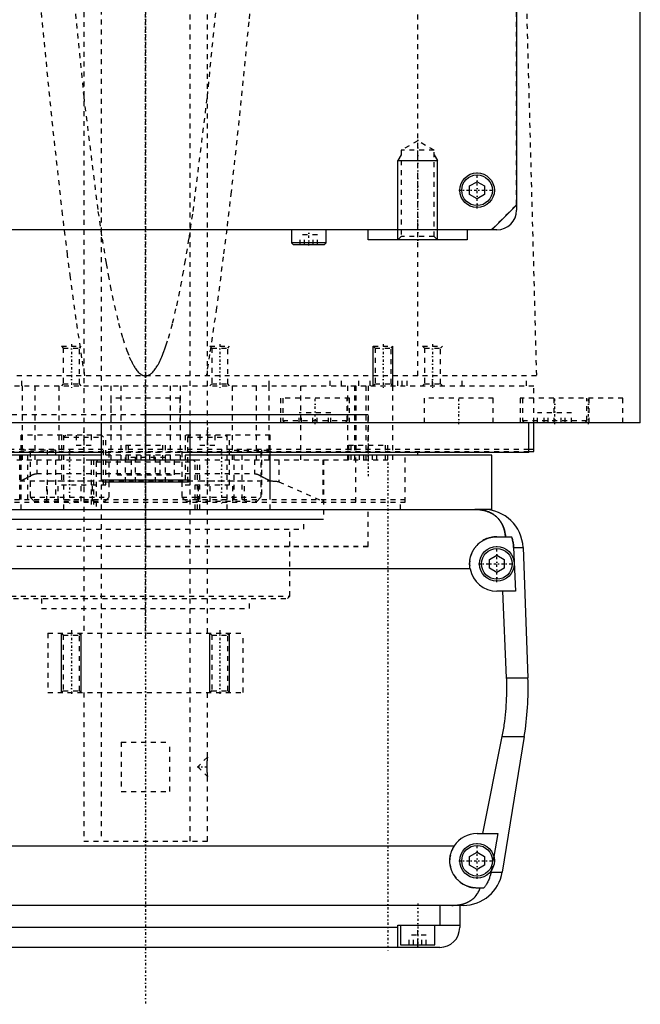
# Model space of a CAD drawing. Extents: x -120 to 120, y -92 to 634.
# Tile 2 of 9: x -25 to 100, y -92 to 106. Entities that reach past the tile are written whole.
import ezdxf

# ---------------------------------------------------------------- set-up
doc = ezdxf.new("R2010")
doc.units = 0
doc.linetypes.add('CENTER', pattern=[1.5, 0.45, -0.5, 0.05, -0.5])
doc.linetypes.add('DASHED', pattern=[2, 1, -1])
for name, color, linetype in [('AM_0', 7, 'CONTINUOUS'), ('AM_10', 7, 'CONTINUOUS'), ('AM_3', 7, 'DASHED'), ('AM_7', 7, 'CENTER')]:
    doc.layers.add(name, color=color, linetype=linetype)

msp = doc.modelspace()

# ---------------------------------------------------------------- linework, layer by layer
at = {"layer": 'AM_0', "color": 7, "linetype": 'CONTINUOUS'}
for p, q in [((75, 380), (75, 68)), ((100, 25), (100, 363)), ((65.5, 72.87), (67, 73.73)), ((67, 73.73), (68.5, 72.87)), ((65.5, 71.13), (65.5, 72.87)), ((68.5, 72.87), (68.5, 71.13)), ((67, 70.27), (65.5, 71.13)), ((68.5, 71.13), (67, 70.27)), ((70, 64), (75, 69)), ((71, 64), (-71, 64)), ((29.5, 64), (29.5, 61.4)), ((36.5, 61.4), (36.5, 64)), ((45, 62), (45, 64)), ((65, 64), (65, 62)), ((65, 62), (45, 62)), ((29.5, 61.4), (29.9, 61)), ((36.5, 61.4), (29.5, 61.4)), ((36.1, 61), (29.9, 61)), ((36.1, 61), (36.5, 61.4)), ((100, 25), (-100, 25)), ((-9, 25), (-9, 13.4)), ((9, 13.4), (9, 25)), ((40.35, 25), (40.35, 25)), ((77.5, 19), (77.5, 25)), ((78.5, 19.2), (78.5, 25)), ((88.79, 25), (88.79, 25.01)), ((-9.01, 19), (-77.5, 19)), ((-9.01, 18.5), (-70, 18.5)), ((77.5, 19), (9.01, 19)), ((70, 18.5), (9.01, 18.5)), ((55, 18.5), (55, 19)), ((70, 7.5), (70, 18.5)), ((77.56, 19.7), (78.5, 19.7)), ((77.56, 19.2), (78.5, 19.2)), ((-9, 13.4), (-8.6, 13)), ((9, 13.4), (-9, 13.4)), ((8.6, 13), (-8.6, 13)), ((8.6, 13), (9, 13.4)), ((-68.3, 7.5), (68.3, 7.5)), ((70, 7.5), (66.56, 7.5)), ((71, 2), (73.97, 2)), ((69.5, -2.63), (71, -1.77)), ((71, -1.77), (72.5, -2.63)), ((74.4, -0.2), (76.29, -0.2)), ((74.4, -0.2), (74.75, -9)), ((76.29, -0.2), (77.28, -26.54)), ((69.5, -4.37), (69.5, -2.63)), ((72.5, -2.63), (72.5, -4.37)), ((65.59, -4.5), (-65.59, -4.5)), ((71, -5.23), (69.5, -4.37)), ((72.5, -4.37), (71, -5.23)), ((74.75, -9), (71, -9)), ((72.97, -26.54), (72.2, -9)), ((72.97, -26.54), (77.28, -26.54)), ((68.19, -58), (72.1, -38.4)), ((72.1, -38.4), (76.54, -38.4)), ((76.54, -38.4), (72.1, -65.78)), ((67, -58), (71.21, -58)), ((71.21, -58), (70.39, -62.62)), ((-62.39, -60.5), (62.39, -60.5)), ((65.5, -62.63), (67, -61.77)), ((65.5, -64.37), (65.5, -62.63)), ((67, -61.77), (68.5, -62.63)), ((68.5, -62.63), (68.5, -64.37)), ((67, -65.23), (65.5, -64.37)), ((68.5, -64.37), (67, -65.23)), ((69.87, -65.5), (69.82, -65.78)), ((69.82, -65.78), (72.1, -65.78)), ((68.39, -69), (67, -69)), ((64.2, -72.5), (-64.2, -72.5)), ((59.5, -72.5), (59.5, -76.5)), ((63.5, -72.5), (63.5, -77)), ((51, -77), (-51, -77)), ((51, -81), (51, -76.5)), ((51, -76.5), (63.5, -76.5)), ((51.5, -76.5), (51.5, -80.5)), ((58.5, -80.5), (58.5, -76.5)), ((59.5, -81), (-59.5, -81)), ((51.5, -80.5), (58.5, -80.5)), ((55, -81), (55, -80.5))]:
    msp.add_line(p, q, dxfattribs=at)
for points in [[(72.74, 2, 0), (72.74, 2.05, 0), (72.73, 2.14, 0), (72.72, 2.23, 0), (72.72, 2.27, 0), (72.71, 2.32, 0), (72.7, 2.41, 0), (72.69, 2.5, 0), (72.68, 2.59, 0), (72.66, 2.68, 0), (72.65, 2.76, 0), (72.64, 2.81, 0), (72.63, 2.85, 0), (72.61, 2.94, 0), (72.6, 3.03, 0), (72.58, 3.11, 0), (72.56, 3.2, 0), (72.54, 3.28, 0), (72.52, 3.33, 0), (72.51, 3.37, 0), (72.49, 3.45, 0), (72.46, 3.53, 0), (72.45, 3.58, 0), (72.44, 3.62, 0), (72.41, 3.7, 0), (72.39, 3.78, 0), (72.37, 3.82, 0), (72.36, 3.86, 0), (72.33, 3.94, 0), (72.3, 4.01, 0), (72.27, 4.09, 0), (72.23, 4.17, 0), (72.2, 4.24, 0), (72.18, 4.28, 0), (72.17, 4.32, 0), (72.13, 4.39, 0), (72.1, 4.46, 0), (72.06, 4.54, 0), (72.02, 4.61, 0), (71.98, 4.68, 0), (71.96, 4.71, 0), (71.94, 4.75, 0), (71.9, 4.82, 0), (71.86, 4.89, 0), (71.82, 4.95, 0), (71.78, 5.02, 0), (71.73, 5.08, 0), (71.71, 5.12, 0), (71.69, 5.15, 0), (71.64, 5.21, 0), (71.6, 5.28, 0), (71.55, 5.34, 0), (71.5, 5.4, 0), (71.45, 5.46, 0), (71.43, 5.49, 0), (71.4, 5.52, 0), (71.35, 5.58, 0), (71.3, 5.64, 0), (71.25, 5.7, 0), (71.19, 5.75, 0), (71.14, 5.81, 0), (71.11, 5.84, 0), (71.08, 5.87, 0), (71.03, 5.92, 0), (70.97, 5.98, 0), (70.94, 6, 0), (70.91, 6.03, 0), (70.85, 6.08, 0), (70.79, 6.13, 0), (70.76, 6.16, 0), (70.73, 6.18, 0), (70.67, 6.23, 0), (70.6, 6.28, 0), (70.54, 6.33, 0), (70.47, 6.38, 0), (70.41, 6.43, 0), (70.37, 6.45, 0), (70.34, 6.47, 0), (70.27, 6.52, 0), (70.2, 6.56, 0), (70.13, 6.61, 0), (70.06, 6.65, 0), (69.99, 6.69, 0), (69.95, 6.71, 0), (69.91, 6.73, 0), (69.84, 6.77, 0), (69.76, 6.81, 0), (69.69, 6.85, 0), (69.61, 6.88, 0), (69.53, 6.92, 0), (69.5, 6.94, 0), (69.46, 6.95, 0), (69.38, 6.99, 0), (69.3, 7.02, 0), (69.22, 7.05, 0), (69.13, 7.08, 0), (69.05, 7.11, 0), (69.01, 7.13, 0), (68.97, 7.14, 0), (68.89, 7.17, 0), (68.8, 7.19, 0), (68.72, 7.22, 0), (68.63, 7.24, 0), (68.54, 7.27, 0), (68.5, 7.28, 0), (68.46, 7.29, 0), (68.37, 7.31, 0), (68.28, 7.33, 0), (68.23, 7.34, 0), (68.19, 7.35, 0), (68.1, 7.36, 0), (68.01, 7.38, 0), (67.96, 7.39, 0), (67.91, 7.4, 0), (67.82, 7.41, 0), (67.73, 7.42, 0), (67.64, 7.44, 0), (67.55, 7.45, 0), (67.45, 7.46, 0), (67.41, 7.46, 0), (67.36, 7.47, 0), (67.27, 7.47, 0), (67.17, 7.48, 0), (67.08, 7.49, 0), (66.99, 7.49, 0), (66.89, 7.49, 0), (66.85, 7.5, 0), (66.8, 7.5, 0), (66.7, 7.5, 0), (66.61, 7.5, 0), (66.56, 7.5, 0)], [(65.59, -4.5, 0), (65.58, -4.46, 0), (65.57, -4.37, 0), (65.55, -4.28, 0), (65.55, -4.23, 0), (65.54, -4.19, 0), (65.53, -4.1, 0), (65.52, -4.01, 0), (65.52, -3.92, 0), (65.51, -3.83, 0), (65.51, -3.74, 0), (65.5, -3.7, 0), (65.5, -3.65, 0), (65.5, -3.57, 0), (65.5, -3.48, 0), (65.5, -3.39, 0), (65.5, -3.31, 0), (65.51, -3.22, 0), (65.51, -3.18, 0), (65.51, -3.13, 0), (65.52, -3.04, 0), (65.53, -2.96, 0), (65.53, -2.91, 0), (65.54, -2.87, 0), (65.55, -2.78, 0), (65.56, -2.69, 0), (65.57, -2.65, 0), (65.57, -2.6, 0), (65.59, -2.52, 0), (65.61, -2.43, 0), (65.62, -2.34, 0), (65.64, -2.25, 0), (65.66, -2.17, 0), (65.68, -2.12, 0), (65.69, -2.08, 0), (65.71, -1.99, 0), (65.74, -1.91, 0), (65.76, -1.82, 0), (65.79, -1.74, 0), (65.82, -1.65, 0), (65.84, -1.61, 0), (65.85, -1.57, 0), (65.88, -1.48, 0), (65.92, -1.4, 0), (65.95, -1.32, 0), (65.99, -1.23, 0), (66.03, -1.15, 0), (66.05, -1.11, 0), (66.06, -1.07, 0), (66.11, -0.99, 0), (66.15, -0.91, 0), (66.19, -0.83, 0), (66.23, -0.76, 0), (66.28, -0.68, 0), (66.3, -0.64, 0), (66.32, -0.6, 0), (66.37, -0.53, 0), (66.42, -0.45, 0), (66.47, -0.38, 0), (66.52, -0.31, 0), (66.57, -0.24, 0), (66.6, -0.2, 0), (66.62, -0.17, 0), (66.68, -0.1, 0), (66.73, -0.03, 0), (66.76, 0, 0), (66.79, 0.04, 0), (66.84, 0.1, 0), (66.9, 0.17, 0), (66.93, 0.2, 0), (66.96, 0.23, 0), (67.02, 0.29, 0), (67.08, 0.35, 0), (67.14, 0.41, 0), (67.2, 0.47, 0), (67.26, 0.53, 0), (67.29, 0.56, 0), (67.32, 0.59, 0), (67.39, 0.65, 0), (67.45, 0.7, 0), (67.52, 0.76, 0), (67.59, 0.81, 0), (67.66, 0.87, 0), (67.69, 0.89, 0), (67.73, 0.92, 0), (67.8, 0.97, 0), (67.87, 1.02, 0), (67.95, 1.07, 0), (68.02, 1.12, 0), (68.1, 1.17, 0), (68.14, 1.2, 0), (68.17, 1.22, 0), (68.25, 1.26, 0), (68.33, 1.31, 0), (68.41, 1.35, 0), (68.49, 1.39, 0), (68.57, 1.44, 0), (68.61, 1.46, 0), (68.66, 1.48, 0), (68.74, 1.51, 0), (68.82, 1.55, 0), (68.91, 1.59, 0), (68.99, 1.62, 0), (69.08, 1.65, 0), (69.12, 1.67, 0), (69.17, 1.69, 0), (69.25, 1.72, 0), (69.34, 1.74, 0), (69.38, 1.76, 0), (69.43, 1.77, 0), (69.52, 1.8, 0), (69.61, 1.82, 0), (69.65, 1.83, 0), (69.7, 1.84, 0), (69.79, 1.86, 0), (69.88, 1.88, 0), (69.97, 1.9, 0), (70.06, 1.92, 0), (70.15, 1.93, 0), (70.19, 1.94, 0), (70.24, 1.95, 0), (70.33, 1.96, 0), (70.42, 1.97, 0), (70.51, 1.98, 0), (70.6, 1.99, 0), (70.69, 1.99, 0), (70.73, 1.99, 0), (70.78, 2, 0), (70.87, 2, 0), (70.96, 2, 0), (71, 2, 0)], [(73.97, 2, 0), (73.99, 1.94, 0), (74.03, 1.83, 0), (74.07, 1.71, 0), (74.09, 1.65, 0), (74.1, 1.59, 0), (74.14, 1.47, 0), (74.17, 1.34, 0), (74.2, 1.22, 0), (74.23, 1.1, 0), (74.26, 0.97, 0), (74.27, 0.91, 0), (74.28, 0.85, 0), (74.3, 0.72, 0), (74.32, 0.6, 0), (74.34, 0.47, 0), (74.35, 0.35, 0), (74.37, 0.23, 0), (74.37, 0.16, 0), (74.38, 0.1, 0), (74.39, -0.02, 0), (74.39, -0.14, 0), (74.4, -0.2, 0)], [(72.1, -38.4, 0), (72.17, -38.06, 0), (72.29, -37.39, 0), (72.4, -36.71, 0), (72.45, -36.38, 0), (72.5, -36.04, 0), (72.59, -35.36, 0), (72.68, -34.69, 0), (72.75, -34.02, 0), (72.82, -33.35, 0), (72.87, -32.69, 0), (72.9, -32.36, 0), (72.92, -32.03, 0), (72.96, -31.37, 0), (72.98, -30.72, 0), (73, -30.07, 0), (73.02, -29.43, 0), (73.02, -28.79, 0), (73.02, -28.47, 0), (73.02, -28.16, 0), (73.01, -27.51, 0), (72.99, -26.87, 0), (72.97, -26.54, 0)], [(67, -69, 0), (66.94, -69, 0), (66.83, -69, 0), (66.72, -68.99, 0), (66.67, -68.99, 0), (66.61, -68.99, 0), (66.5, -68.98, 0), (66.39, -68.97, 0), (66.27, -68.95, 0), (66.16, -68.94, 0), (66.05, -68.92, 0), (66, -68.91, 0), (65.94, -68.9, 0), (65.83, -68.87, 0), (65.72, -68.85, 0), (65.61, -68.82, 0), (65.5, -68.79, 0), (65.39, -68.76, 0), (65.34, -68.74, 0), (65.28, -68.72, 0), (65.17, -68.69, 0), (65.07, -68.65, 0), (65.02, -68.63, 0), (64.96, -68.61, 0), (64.86, -68.57, 0), (64.76, -68.52, 0), (64.7, -68.5, 0), (64.65, -68.47, 0), (64.55, -68.43, 0), (64.45, -68.37, 0), (64.36, -68.32, 0), (64.26, -68.27, 0), (64.16, -68.21, 0), (64.12, -68.18, 0), (64.07, -68.15, 0), (63.98, -68.1, 0), (63.89, -68.04, 0), (63.8, -67.97, 0), (63.71, -67.91, 0), (63.63, -67.85, 0), (63.59, -67.81, 0), (63.55, -67.78, 0), (63.46, -67.71, 0), (63.38, -67.64, 0), (63.31, -67.58, 0), (63.23, -67.51, 0), (63.16, -67.44, 0), (63.12, -67.4, 0), (63.09, -67.36, 0), (63.01, -67.29, 0), (62.94, -67.21, 0), (62.87, -67.14, 0), (62.81, -67.06, 0), (62.74, -66.98, 0), (62.71, -66.94, 0), (62.67, -66.9, 0), (62.61, -66.81, 0), (62.55, -66.73, 0), (62.49, -66.64, 0), (62.43, -66.55, 0), (62.37, -66.46, 0), (62.34, -66.42, 0), (62.31, -66.37, 0), (62.26, -66.28, 0), (62.2, -66.19, 0), (62.18, -66.14, 0), (62.15, -66.1, 0), (62.1, -66, 0), (62.05, -65.9, 0), (62.03, -65.86, 0), (62.01, -65.81, 0), (61.96, -65.71, 0), (61.92, -65.61, 0), (61.88, -65.51, 0), (61.84, -65.41, 0), (61.81, -65.31, 0), (61.79, -65.26, 0), (61.77, -65.21, 0), (61.74, -65.1, 0), (61.71, -65, 0), (61.68, -64.9, 0), (61.65, -64.79, 0), (61.63, -64.69, 0), (61.62, -64.63, 0), (61.61, -64.58, 0), (61.59, -64.47, 0), (61.57, -64.37, 0), (61.55, -64.26, 0), (61.54, -64.16, 0), (61.53, -64.05, 0), (61.52, -64, 0), (61.52, -63.95, 0), (61.51, -63.84, 0), (61.5, -63.73, 0), (61.5, -63.63, 0), (61.5, -63.52, 0), (61.5, -63.42, 0), (61.5, -63.37, 0), (61.5, -63.31, 0), (61.51, -63.21, 0), (61.51, -63.1, 0), (61.52, -62.99, 0), (61.53, -62.88, 0), (61.55, -62.77, 0), (61.56, -62.72, 0), (61.56, -62.66, 0), (61.58, -62.56, 0), (61.6, -62.45, 0), (61.61, -62.39, 0), (61.62, -62.34, 0), (61.65, -62.23, 0), (61.68, -62.12, 0), (61.69, -62.06, 0), (61.71, -62.01, 0), (61.74, -61.9, 0), (61.77, -61.79, 0), (61.81, -61.68, 0), (61.85, -61.57, 0), (61.89, -61.47, 0), (61.91, -61.41, 0), (61.93, -61.36, 0), (61.98, -61.26, 0), (62.03, -61.15, 0), (62.08, -61.05, 0), (62.13, -60.95, 0), (62.18, -60.84, 0), (62.21, -60.79, 0), (62.24, -60.74, 0), (62.3, -60.65, 0), (62.36, -60.55, 0), (62.39, -60.5, 0)], [(69.82, -65.78, 0), (69.8, -65.88, 0), (69.76, -66.08, 0), (69.71, -66.27, 0), (69.69, -66.37, 0), (69.66, -66.46, 0), (69.61, -66.65, 0), (69.55, -66.83, 0), (69.49, -67.01, 0), (69.42, -67.19, 0), (69.34, -67.38, 0), (69.3, -67.47, 0), (69.26, -67.57, 0), (69.17, -67.75, 0), (69.07, -67.93, 0), (68.98, -68.11, 0), (68.88, -68.28, 0), (68.77, -68.45, 0), (68.72, -68.53, 0), (68.67, -68.61, 0), (68.56, -68.77, 0), (68.45, -68.92, 0), (68.39, -69, 0)], [(61.92, -72.5, 0), (62.15, -72.5, 0), (62.41, -72.49, 0), (62.48, -72.49, 0), (62.55, -72.48, 0), (62.59, -72.48, 0), (62.63, -72.48, 0), (62.7, -72.47, 0), (62.77, -72.46, 0), (62.85, -72.46, 0), (62.92, -72.45, 0), (62.99, -72.44, 0), (63.03, -72.44, 0), (63.07, -72.43, 0), (63.14, -72.43, 0), (63.21, -72.42, 0), (63.25, -72.41, 0), (63.28, -72.41, 0), (63.36, -72.39, 0), (63.43, -72.38, 0), (63.46, -72.38, 0), (63.5, -72.37, 0), (63.57, -72.36, 0), (63.64, -72.34, 0), (63.71, -72.33, 0), (63.78, -72.31, 0), (63.86, -72.3, 0), (63.89, -72.29, 0), (63.93, -72.28, 0), (63.99, -72.26, 0), (64.06, -72.25, 0), (64.13, -72.23, 0), (64.2, -72.21, 0), (64.27, -72.19, 0), (64.3, -72.18, 0), (64.33, -72.17, 0), (64.4, -72.15, 0), (64.47, -72.13, 0), (64.53, -72.1, 0), (64.6, -72.08, 0), (64.66, -72.06, 0), (64.69, -72.04, 0), (64.72, -72.03, 0), (64.79, -72.01, 0), (64.85, -71.98, 0), (64.91, -71.95, 0), (64.97, -71.93, 0), (65.03, -71.9, 0), (65.06, -71.89, 0), (65.09, -71.87, 0), (65.15, -71.84, 0), (65.21, -71.81, 0), (65.27, -71.78, 0), (65.33, -71.75, 0), (65.39, -71.72, 0), (65.42, -71.7, 0), (65.45, -71.69, 0), (65.5, -71.65, 0), (65.56, -71.62, 0), (65.59, -71.6, 0), (65.61, -71.59, 0), (65.67, -71.55, 0), (65.72, -71.52, 0), (65.75, -71.5, 0), (65.78, -71.48, 0), (65.83, -71.44, 0), (65.88, -71.41, 0), (65.93, -71.37, 0), (65.98, -71.33, 0), (66.03, -71.29, 0), (66.06, -71.27, 0), (66.08, -71.25, 0), (66.13, -71.21, 0), (66.18, -71.17, 0), (66.34, -71.03, 0), (66.6, -70.77, 0), (66.84, -70.49, 0), (67.05, -70.19, 0), (67.15, -70.03, 0), (67.25, -69.87, 0), (67.42, -69.54, 0), (67.57, -69.18, 0), (67.64, -69, 0)]]:
    msp.add_polyline3d(points, dxfattribs=at)
for centre, radius in [((67, 72), 3.5), ((67, 72), 3.1), ((71, -3.5), 3.5), ((71, -3.5), 3.1), ((67, -63.5), 3.5), ((67, -63.5), 3.1)]:
    msp.add_circle(centre, radius, dxfattribs=at)
for centre, radius, start, end in [((71, 68), 4, 270, 0), ((68.3, -0.5), 8, 2.139, 90), ((71, -3.5), 5.5, 190.4757, 270), ((17.32, -28.78), 60, 350.775, 2.139), ((67, -63.5), 5.5, 90, 146.9443), ((64.2, -64.5), 8, 270, 350.775), ((59.5, -77), 4, 270, 0)]:
    msp.add_arc(centre, radius, start, end, dxfattribs=at)
at = {"layer": 'AM_10', "color": 7, "linetype": 'CONTINUOUS'}
for p, q in [((51.68, 79.17), (51, 78)), ((51, 62), (51, 78)), ((51, 78), (59, 78)), ((58.32, 79.17), (59, 78)), ((59, 62), (59, 78)), ((46, 32.5), (46, 40.5)), ((50, 32.5), (50, 40.5)), ((-17, -29.5), (-17, -17.5)), ((-13, -29.5), (-13, -17.5)), ((13, -29.5), (13, -17.5)), ((17, -29.5), (17, -17.5))]:
    msp.add_line(p, q, dxfattribs=at)
at = {"layer": 'AM_3', "color": 6, "linetype": 'DASHED'}
for p, q in [((-9, 600.5), (-9, -59.5)), ((9, -59.5), (9, 600.5)), ((-12.5, 388), (-12.5, -17.5)), ((12.5, -17.5), (12.5, 388)), ((74.95, 69.05), (74.95, 374.95)), ((55.06, 34.5), (55.06, 116.6)), ((76.83, 115.63), (79, 34.5)), ((55, 82), (51.68, 80.08)), ((58.32, 80.08), (55, 82)), ((51.68, 80.08), (51.68, 62.68)), ((58.32, 80.08), (51.68, 80.08)), ((58.32, 62.68), (58.32, 80.08)), ((69.95, 64.05), (74.95, 69.05)), ((-69.95, 64.05), (69.95, 64.05)), ((31.27, 61), (31.27, 63)), ((34.73, 63), (31.27, 63)), ((32.13, 61), (32.13, 63)), ((33.87, 61), (33.87, 63)), ((34.73, 61), (34.73, 63)), ((51.68, 62.68), (51, 62)), ((58.32, 62.68), (51.68, 62.68)), ((59, 62), (58.32, 62.68)), ((-15.75, 58.84), (-15.75, 58.88)), ((-17, 40.5), (-16.62, 40.12)), ((-17, 40.5), (-13, 40.5)), ((-16.62, 40.12), (-16.62, 32.88)), ((-16.62, 40.12), (-13.38, 40.12)), ((-13.38, 40.12), (-13, 40.5)), ((-13.38, 32.88), (-13.38, 40.12)), ((13, 40.5), (13.38, 40.12)), ((13, 40.5), (17, 40.5)), ((13.38, 40.12), (13.38, 32.88)), ((13.38, 40.12), (16.62, 40.12)), ((16.62, 40.12), (17, 40.5)), ((16.62, 32.88), (16.62, 40.12)), ((46, 40.5), (46.38, 40.12)), ((46, 40.5), (50, 40.5)), ((46.38, 40.12), (46.38, 32.88)), ((46.38, 40.12), (49.62, 40.12)), ((49.62, 40.12), (50, 40.5)), ((49.62, 32.88), (49.62, 40.12)), ((56, 40.5), (56.38, 40.12)), ((56, 40.5), (60, 40.5)), ((56.38, 40.12), (56.38, 32.88)), ((56.38, 40.12), (59.62, 40.12)), ((59.62, 40.12), (60, 40.5)), ((59.62, 32.88), (59.62, 40.12)), ((79, 34.5), (-79, 34.5)), ((-25, 32.5), (-25, 34.5)), ((25, 32.5), (25, 34.5)), ((37.31, 32.5), (37.31, 34.5)), ((39.62, 32.5), (39.62, 34.5)), ((43.08, 32.5), (43.08, 34.5)), ((45.38, 32.5), (45.38, 34.5)), ((50, 17.5), (50, 34.5)), ((51, 32.5), (51, 34.5)), ((51.9, 32.5), (51.9, 34.5)), ((52.9, 32.5), (52.9, 34.5)), ((58, 32.5), (58, 34.5)), ((64, 32.5), (64, 34.5)), ((77, 32.5), (77, 34.5)), ((-78.5, 32.5), (78.5, 32.5)), ((-24.92, 32.5), (-24.92, 17.5)), ((-22.36, 32.5), (-22.36, 17.5)), ((-17.5, 32.5), (-17.5, 17.5)), ((-16.62, 32.88), (-17, 32.5)), ((-16.62, 32.88), (-13.38, 32.88)), ((-13, 32.5), (-13.38, 32.88)), ((-7, 32.5), (-7, 17.5)), ((-5, 32.5), (-5, 17.5)), ((5, 32.5), (5, 17.5)), ((7, 32.5), (7, 17.5)), ((13.38, 32.88), (13, 32.5)), ((13.38, 32.88), (16.62, 32.88)), ((17, 32.5), (16.62, 32.88)), ((17.5, 32.5), (17.5, 17.5)), ((22.36, 32.5), (22.36, 17.5)), ((24.92, 32.5), (24.92, 17.5)), ((31.31, 32.5), (31.31, 17.5)), ((40.83, 32.5), (40.83, 17.5)), ((42.23, 32.5), (42.23, 17.5)), ((42.5, 32.5), (42.5, 19.2)), ((44.5, 32.5), (44.5, 17.5)), ((45, 32.5), (45, 17.5)), ((46.38, 32.88), (46, 32.5)), ((46.38, 32.88), (49.62, 32.88)), ((50, 32.5), (49.62, 32.88)), ((56.38, 32.88), (56, 32.5)), ((56.38, 32.88), (59.62, 32.88)), ((60, 32.5), (59.62, 32.88)), ((78.5, 25), (78.5, 32.5)), ((-7, 30), (-7, 25)), ((7, 30), (-7, 30)), ((7, 25), (7, 30)), ((27.25, 30), (27.25, 25)), ((41.25, 30), (27.25, 30)), ((27.75, 30), (27.75, 25.4)), ((40.75, 25.4), (40.75, 30)), ((41.25, 25), (41.25, 30)), ((56.29, 30), (56.29, 25)), ((70.29, 30), (56.29, 30)), ((70.29, 25), (70.29, 30)), ((75.69, 30), (75.69, 25)), ((96.5, 30), (75.69, 30)), ((76.19, 30), (76.19, 25.4)), ((82.5, 30), (82.5, 25)), ((89.19, 25.4), (89.19, 30)), ((89.69, 25), (89.69, 30)), ((96.5, 25), (96.5, 30)), ((-45, 26.7), (45, 26.7)), ((0, 26.7), (45, 26.7)), ((31.05, 25), (31.05, 27)), ((37.45, 27), (31.05, 27)), ((31.5, 25), (31.5, 27)), ((33.8, 25), (33.8, 27)), ((34.7, 25), (34.7, 27)), ((37, 25), (37, 27)), ((37.45, 25), (37.45, 27)), ((45, 19.2), (45, 26.7)), ((79.25, 25), (79.25, 27)), ((86.12, 27), (79.25, 27)), ((80.58, 25), (80.58, 27)), ((81.36, 25), (81.36, 27)), ((84.01, 25), (84.01, 27)), ((84.8, 25), (84.8, 27)), ((86.12, 25), (86.12, 27)), ((27.75, 25.4), (28.15, 25)), ((40.75, 25.4), (27.75, 25.4)), ((40.35, 25), (40.75, 25.4)), ((76.19, 25.4), (76.59, 25)), ((89.19, 25.4), (76.19, 25.4)), ((88.79, 25.01), (89.19, 25.4)), ((-25.16, 7.5), (-25.16, 22.5)), ((25.16, 22.5), (-25.16, 22.5)), ((-17, 22.5), (-17, 12.5)), ((-16.1, 22.5), (-16.5, 22.1)), ((-16.5, 7.5), (-16.5, 22.5)), ((-16.5, 22.1), (-8.5, 22.1)), ((-14, 22.5), (-14, 20.5)), ((-12.5, 22.5), (-12.5, 20.5)), ((-11, 22.5), (-11, 20.5)), ((-8.5, 22.1), (-8.9, 22.5)), ((-8.5, 12.5), (-8.5, 22.1)), ((-8, 12.5), (-8, 22.5)), ((8, 22.5), (8, 12.5)), ((8.9, 22.5), (8.5, 22.1)), ((8.5, 22.1), (8.5, 12.5)), ((8.5, 22.1), (16.5, 22.1)), ((11, 22.5), (11, 20.5)), ((12.5, 22.5), (12.5, 20.5)), ((14, 22.5), (14, 20.5)), ((16.5, 22.1), (16.1, 22.5)), ((16.5, 7.5), (16.5, 22.5)), ((17, 12.5), (17, 22.5)), ((25.16, 7.5), (25.16, 22.5)), ((-14, 20.5), (-11, 20.5)), ((-4, 20.5), (-4, 17.5)), ((-4, 20.5), (4, 20.5)), ((-3.5, 20.5), (-3.5, 17.5)), ((3.5, 17.5), (3.5, 20.5)), ((4, 17.5), (4, 20.5)), ((11, 20.5), (14, 20.5)), ((41, 20.5), (41, 17.5)), ((41, 20.5), (49, 20.5)), ((41.5, 20.5), (41.5, 17.5)), ((48.5, 17.5), (48.5, 20.5)), ((49, 17.5), (49, 20.5)), ((-77.56, 19.7), (77.56, 19.7)), ((-77.56, 19.2), (77.56, 19.2)), ((-18.23, 19.5), (-25.44, 19.5)), ((-25.44, 9.5), (-25.44, 19.5)), ((-23.77, 9.5), (-23.77, 19.5)), ((-23.25, 19.2), (-23.35, 19.1)), ((-23.35, 19.1), (-23.35, 10)), ((-23.35, 19.1), (-7.35, 19.1)), ((-19.89, 19.5), (-19.89, 9.5)), ((-18.23, 19.5), (-18.23, 9.5)), ((9.01, 19), (-9.01, 19)), ((9.01, 18.5), (-9.01, 18.5)), ((-7.35, 19.1), (-7.45, 19.2)), ((-7.35, 10), (-7.35, 19.1)), ((-4.04, 13), (-4.04, 18)), ((4.04, 18), (-4.04, 18)), ((-2.02, 13), (-2.02, 18)), ((-1.73, 17.5), (-1.73, 18.5)), ((-0.87, 17.5), (-0.87, 18.5)), ((0.87, 17.5), (0.87, 18.5)), ((1.73, 17.5), (1.73, 18.5)), ((2.02, 13), (2.02, 18)), ((4.04, 13), (4.04, 18)), ((7.45, 19.2), (7.35, 19.1)), ((7.35, 19.1), (7.35, 10)), ((7.35, 19.1), (23.35, 19.1)), ((17.89, 19.5), (25.09, 19.5)), ((17.89, 9.5), (17.89, 19.5)), ((19.55, 9.5), (19.55, 19.5)), ((23.35, 19.1), (23.25, 19.2)), ((23.35, 10), (23.35, 19.1)), ((23.43, 19.5), (23.43, 9.5)), ((25.09, 19.5), (25.09, 9.5)), ((42.5, 9), (42.5, 19.2)), ((43.27, 17.5), (43.27, 18.5)), ((44.13, 17.5), (44.13, 18.5)), ((45.87, 17.5), (45.87, 18.5)), ((46.73, 17.5), (46.73, 18.5)), ((52.5, 9), (52.5, 19.2)), ((-50, 17.5), (50, 17.5)), ((-22, 17.5), (-22, 14.74)), ((-11, 17.5), (-11, 7.5)), ((-11, 17.5), (11, 17.5)), ((-10.5, 17.5), (-10.5, 7.5)), ((-9.6, 17.5), (-10, 17.1)), ((-10, 17.1), (-10, 7.5)), ((-10, 17.1), (10, 17.1)), ((-5.77, 17.5), (-5.77, 14.5)), ((-2.89, 17.5), (-2.89, 14.5)), ((2.89, 17.5), (2.89, 14.5)), ((5.77, 17.5), (5.77, 14.5)), ((10, 17.1), (9.6, 17.5)), ((10, 7.5), (10, 17.1)), ((10.5, 7.5), (10.5, 17.5)), ((11, 7.5), (11, 17.5)), ((22, 17.5), (22, 14.74)), ((26.96, 17.5), (26.96, 13.1)), ((35.82, 17.5), (35.82, 9.14)), ((36, 17.5), (36, 5.5)), ((-23.77, 14.01), (-23.35, 14.24)), ((-22, 14.74), (22, 14.74)), ((-5.77, 14.5), (5.77, 14.5)), ((23.35, 14.24), (23.43, 14.2)), ((-25.44, 13.27), (-25.41, 13.27)), ((-25.41, 13.27), (25.41, 13.27)), ((-19.97, 9.2), (-19.97, 13.2)), ((-10.73, 13.2), (-19.97, 13.2)), ((-17.66, 9.2), (-17.66, 13.2)), ((-17, 12.5), (-8, 12.5)), ((-13.04, 9.2), (-13.04, 13.2)), ((-10.73, 9.2), (-10.73, 13.2)), ((8, 12.5), (17, 12.5)), ((10.73, 9.2), (10.73, 13.2)), ((19.97, 13.2), (10.73, 13.2)), ((13.04, 9.2), (13.04, 13.2)), ((17.66, 9.2), (17.66, 13.2)), ((19.97, 9.2), (19.97, 13.2)), ((25.1, 13.38), (25.16, 13.36)), ((26.96, 13.1), (35.82, 9.14)), ((-23.35, 10), (-22.55, 9.2)), ((-23.35, 10), (-7.35, 10)), ((-8.15, 9.2), (-7.35, 10)), ((7.35, 10), (8.15, 9.2)), ((7.35, 10), (23.35, 10)), ((22.55, 9.2), (23.35, 10)), ((-52.5, 9.5), (52.5, 9.5)), ((-52.5, 9), (52.5, 9)), ((-22.55, 9.2), (-8.15, 9.2)), ((8.15, 9.2), (22.55, 9.2)), ((51.5, 7.5), (51.5, 9)), ((45, 0), (45, 7.5)), ((45, 0), (45, 7.5)), ((-36, 5.52), (36, 5.52)), ((36, 5.5), (-36, 5.5)), ((32, 3.5), (32, 5.5)), ((-32, 3.5), (32, 3.5)), ((29.17, -10), (29.17, 3.5)), ((45, 0), (-45, 0)), ((0, 0), (45, 0)), ((-29.18, -10), (29.17, -10)), ((-28.68, -10.5), (28.67, -10.5)), ((-21, -10.5), (-21, -12.5)), ((21, -12.5), (21, -10.5)), ((28.67, -10.5), (29.17, -10)), ((-21, -12.5), (21, -12.5)), ((-19.75, -17.5), (-19.75, -29.5)), ((-19.75, -17.5), (19.75, -17.5)), ((-17, -17.5), (-16.62, -17.88)), ((-16.62, -17.88), (-16.62, -29.12)), ((-16.62, -17.88), (-13.38, -17.88)), ((-13.38, -17.88), (-13, -17.5)), ((-13.38, -29.12), (-13.38, -17.88)), ((13, -17.5), (13.38, -17.88)), ((13.38, -17.88), (13.38, -29.12)), ((13.38, -17.88), (16.62, -17.88)), ((16.62, -17.88), (17, -17.5)), ((16.62, -29.12), (16.62, -17.88)), ((19.75, -29.5), (19.75, -17.5)), ((-19.75, -29.5), (19.75, -29.5)), ((-16.62, -29.12), (-17, -29.5)), ((-16.62, -29.12), (-13.38, -29.12)), ((-13, -29.5), (-13.38, -29.12)), ((-12.5, -29.5), (-12.5, -59.5)), ((12.5, -42.55), (12.5, -29.5)), ((13.38, -29.12), (13, -29.5)), ((13.38, -29.12), (16.62, -29.12)), ((17, -29.5), (16.62, -29.12)), ((-4.9, -39.5), (-4.9, -49.5)), ((-4.9, -39.5), (4.9, -39.5)), ((4.9, -49.5), (4.9, -39.5)), ((12.5, -42.55), (10.55, -44.5)), ((10.55, -44.5), (12.5, -46.45)), ((12.5, -59.5), (12.5, -46.45)), ((-4.9, -49.5), (4.9, -49.5)), ((-12.5, -59.5), (12.5, -59.5)), ((70.39, -62.62), (69.87, -65.5)), ((55, -80.5), (55, -76.5)), ((53.27, -80.5), (53.27, -78.5)), ((56.73, -78.5), (53.27, -78.5)), ((54.13, -80.5), (54.13, -78.5)), ((55.87, -80.5), (55.87, -78.5)), ((56.73, -80.5), (56.73, -78.5))]:
    msp.add_line(p, q, dxfattribs=at)
for points in [[(-15.75, 58.88, 0), (-16.76, 67.08, 0), (-18.76, 84.99, 0), (-20.75, 104.91, 0), (-21.74, 115.63, 0)], [(-14.95, 115.63, 0), (-12.5, 90.94, 0), (-9.62, 67.74, 0), (-8.79, 62.22, 0), (-7.96, 57.2, 0), (-7.54, 54.88, 0), (-7.13, 52.68, 0), (-6.29, 48.66, 0), (-5.46, 45.14, 0), (-4.62, 42.12, 0), (-3.78, 39.6, 0), (-3.29, 38.36, 0), (-3.15, 38.04, 0), (-3.01, 37.73, 0), (-2.94, 37.59, 0), (-2.87, 37.44, 0), (-2.73, 37.16, 0), (-2.59, 36.89, 0), (-2.52, 36.77, 0), (-2.45, 36.64, 0), (-2.31, 36.41, 0), (-2.17, 36.18, 0), (-2.1, 36.07, 0), (-2.03, 35.97, 0), (-1.89, 35.78, 0), (-1.75, 35.59, 0), (-1.61, 35.43, 0), (-1.47, 35.27, 0), (-1.33, 35.13, 0), (-1.26, 35.07, 0), (-1.19, 35.01, 0), (-1.05, 34.89, 0), (-0.91, 34.8, 0), (-0.83, 34.74, 0), (-0.81, 34.73, 0), (-0.78, 34.72, 0), (-0.77, 34.71, 0), (-0.76, 34.71, 0), (-0.74, 34.69, 0), (-0.71, 34.68, 0), (-0.69, 34.67, 0), (-0.67, 34.66, 0), (-0.64, 34.65, 0), (-0.63, 34.64, 0), (-0.62, 34.64, 0), (-0.6, 34.63, 0), (-0.57, 34.62, 0), (-0.55, 34.61, 0), (-0.53, 34.6, 0), (-0.5, 34.59, 0), (-0.49, 34.59, 0), (-0.48, 34.58, 0), (-0.46, 34.57, 0), (-0.43, 34.57, 0), (-0.42, 34.56, 0), (-0.41, 34.56, 0), (-0.39, 34.55, 0), (-0.36, 34.55, 0), (-0.35, 34.54, 0), (-0.34, 34.54, 0), (-0.32, 34.54, 0), (-0.29, 34.53, 0), (-0.27, 34.53, 0), (-0.25, 34.52, 0), (-0.22, 34.52, 0), (-0.21, 34.52, 0), (-0.2, 34.51, 0), (-0.18, 34.51, 0), (-0.15, 34.51, 0), (-0.13, 34.51, 0), (-0.11, 34.5, 0), (-0.08, 34.5, 0), (-0.07, 34.5, 0), (-0.06, 34.5, 0), (-0.04, 34.5, 0), (-0.01, 34.5, 0), (0, 34.5, 0)], [(0, 34.5, 0), (0.01, 34.5, 0), (0.04, 34.5, 0), (0.06, 34.5, 0), (0.07, 34.5, 0), (0.08, 34.5, 0), (0.11, 34.5, 0), (0.13, 34.51, 0), (0.15, 34.51, 0), (0.18, 34.51, 0), (0.2, 34.51, 0), (0.21, 34.52, 0), (0.22, 34.52, 0), (0.25, 34.52, 0), (0.27, 34.53, 0), (0.29, 34.53, 0), (0.32, 34.54, 0), (0.34, 34.54, 0), (0.35, 34.54, 0), (0.36, 34.55, 0), (0.39, 34.55, 0), (0.41, 34.56, 0), (0.42, 34.56, 0), (0.43, 34.57, 0), (0.46, 34.57, 0), (0.48, 34.58, 0), (0.49, 34.59, 0), (0.5, 34.59, 0), (0.53, 34.6, 0), (0.55, 34.61, 0), (0.57, 34.62, 0), (0.6, 34.63, 0), (0.62, 34.64, 0), (0.63, 34.64, 0), (0.64, 34.65, 0), (0.67, 34.66, 0), (0.69, 34.67, 0), (0.71, 34.68, 0), (0.74, 34.69, 0), (0.76, 34.71, 0), (0.77, 34.71, 0), (0.78, 34.72, 0), (0.81, 34.73, 0), (0.83, 34.74, 0), (0.85, 34.76, 0), (0.88, 34.77, 0), (0.9, 34.79, 0), (0.91, 34.8, 0), (0.92, 34.8, 0), (0.95, 34.82, 0), (0.97, 34.83, 0), (1.05, 34.89, 0), (1.19, 35.01, 0), (1.26, 35.07, 0), (1.33, 35.13, 0), (1.47, 35.27, 0), (1.61, 35.43, 0), (1.75, 35.59, 0), (1.89, 35.78, 0), (2.03, 35.97, 0), (2.1, 36.07, 0), (2.17, 36.18, 0), (2.31, 36.41, 0), (2.45, 36.64, 0), (2.52, 36.77, 0), (2.59, 36.89, 0), (2.73, 37.16, 0), (2.87, 37.44, 0), (2.94, 37.59, 0), (3.01, 37.73, 0), (3.15, 38.04, 0), (3.29, 38.36, 0), (3.43, 38.7, 0), (3.57, 39.05, 0), (3.71, 39.41, 0), (3.78, 39.6, 0), (3.85, 39.79, 0), (3.99, 40.18, 0), (4.13, 40.59, 0), (4.62, 42.12, 0), (5.46, 45.14, 0), (6.29, 48.66, 0), (7.13, 52.68, 0), (7.54, 54.88, 0), (7.96, 57.2, 0), (8.79, 62.22, 0), (9.62, 67.74, 0), (12.5, 90.94, 0), (14.95, 115.63, 0)], [(21.74, 115.63, 0), (20.86, 106.04, 0), (19.08, 88.06, 0), (17.3, 71.69, 0), (16.4, 64.1, 0)], [(16.4, 64.1, 0), (15.71, 58.58, 0), (14.34, 48.23, 0), (12.95, 38.84, 0), (12.26, 34.5, 0)], [(-12.26, 34.5, 0), (-12.85, 38.14, 0), (-14.01, 45.91, 0), (-15.17, 54.36, 0), (-15.75, 58.84, 0)], [(-25.16, 13.36, 0), (-25.13, 13.37, 0), (-25.05, 13.4, 0), (-24.98, 13.43, 0), (-24.94, 13.44, 0), (-24.91, 13.46, 0), (-24.83, 13.49, 0), (-24.76, 13.52, 0), (-24.68, 13.56, 0), (-24.61, 13.59, 0), (-24.53, 13.63, 0), (-24.49, 13.65, 0), (-24.45, 13.67, 0), (-24.37, 13.7, 0), (-24.3, 13.74, 0), (-24.22, 13.78, 0), (-24.14, 13.82, 0), (-24.06, 13.87, 0), (-24.02, 13.89, 0), (-23.98, 13.91, 0), (-23.9, 13.95, 0), (-23.82, 13.99, 0), (-23.77, 14.01, 0)], [(-23.35, 14.24, 0), (-23.32, 14.26, 0), (-23.25, 14.29, 0), (-23.17, 14.33, 0), (-23.14, 14.35, 0), (-23.1, 14.37, 0), (-23.03, 14.4, 0), (-22.96, 14.44, 0), (-22.89, 14.47, 0), (-22.82, 14.51, 0), (-22.75, 14.54, 0), (-22.71, 14.55, 0), (-22.67, 14.57, 0), (-22.6, 14.6, 0), (-22.52, 14.63, 0), (-22.45, 14.66, 0), (-22.37, 14.68, 0), (-22.29, 14.7, 0), (-22.25, 14.71, 0), (-22.21, 14.72, 0), (-22.16, 14.72, 0), (-22.15, 14.73, 0), (-22.14, 14.73, 0), (-22.13, 14.73, 0), (-22.12, 14.73, 0), (-22.11, 14.73, 0), (-22.09, 14.73, 0), (-22.08, 14.73, 0), (-22.07, 14.73, 0), (-22.05, 14.73, 0), (-22.04, 14.73, 0), (-22.04, 14.74, 0), (-22.02, 14.74, 0), (-22.01, 14.74, 0), (-22, 14.74, 0)], [(22, 14.74, 0), (22.01, 14.74, 0), (22.02, 14.74, 0), (22.04, 14.74, 0), (22.04, 14.73, 0), (22.05, 14.73, 0), (22.07, 14.73, 0), (22.08, 14.73, 0), (22.09, 14.73, 0), (22.11, 14.73, 0), (22.12, 14.73, 0), (22.13, 14.73, 0), (22.14, 14.73, 0), (22.15, 14.73, 0), (22.16, 14.72, 0), (22.21, 14.72, 0), (22.25, 14.71, 0), (22.29, 14.7, 0), (22.37, 14.68, 0), (22.45, 14.66, 0), (22.52, 14.63, 0), (22.6, 14.6, 0), (22.67, 14.57, 0), (22.71, 14.55, 0), (22.75, 14.54, 0), (22.82, 14.51, 0), (22.89, 14.47, 0), (22.96, 14.44, 0), (23.03, 14.4, 0), (23.1, 14.37, 0), (23.14, 14.35, 0), (23.17, 14.33, 0), (23.25, 14.29, 0), (23.32, 14.26, 0), (23.35, 14.24, 0)], [(23.43, 14.2, 0), (23.48, 14.17, 0), (23.58, 14.12, 0), (23.67, 14.07, 0), (23.72, 14.04, 0), (23.77, 14.02, 0), (23.87, 13.97, 0), (23.96, 13.92, 0), (24.06, 13.87, 0), (24.15, 13.82, 0), (24.24, 13.77, 0), (24.29, 13.75, 0), (24.34, 13.72, 0), (24.43, 13.68, 0), (24.52, 13.63, 0), (24.61, 13.59, 0), (24.7, 13.55, 0), (24.79, 13.51, 0), (24.84, 13.49, 0), (24.88, 13.47, 0), (24.97, 13.43, 0), (25.05, 13.4, 0), (25.1, 13.38, 0)], [(-25.41, 13.27, 0), (-25.37, 13.29, 0), (-25.29, 13.31, 0), (-25.2, 13.34, 0), (-25.16, 13.36, 0)], [(25.16, 13.36, 0), (25.2, 13.34, 0), (25.29, 13.31, 0), (25.37, 13.29, 0), (25.41, 13.27, 0)], [(25.41, 13.27, 0), (25.48, 13.27, 0), (25.61, 13.26, 0), (25.74, 13.25, 0), (25.81, 13.25, 0), (25.87, 13.25, 0), (25.99, 13.24, 0), (26.1, 13.23, 0), (26.2, 13.22, 0), (26.3, 13.21, 0), (26.4, 13.2, 0), (26.44, 13.19, 0), (26.49, 13.19, 0), (26.57, 13.18, 0), (26.64, 13.17, 0), (26.71, 13.16, 0), (26.77, 13.15, 0), (26.82, 13.14, 0), (26.85, 13.13, 0), (26.87, 13.12, 0), (26.91, 13.11, 0), (26.94, 13.1, 0), (26.96, 13.1, 0)], [(35.82, 9.14, 0), (35.88, 9.12, 0), (35.95, 9.07, 0), (35.99, 9.02, 0), (36, 9, 0)], [(36, 9, 0), (36, 8.99, 0), (36, 8.99, 0), (36, 8.99, 0), (36, 8.99, 0)], [(66.56, 7.5, 0), (66.61, 7.5, 0), (66.7, 7.5, 0), (66.8, 7.5, 0), (66.84, 7.5, 0), (66.89, 7.49, 0), (66.98, 7.49, 0), (67.08, 7.49, 0), (67.17, 7.48, 0), (67.26, 7.47, 0), (67.35, 7.47, 0), (67.4, 7.46, 0), (67.45, 7.46, 0), (67.54, 7.45, 0), (67.63, 7.44, 0), (67.72, 7.42, 0), (67.82, 7.41, 0), (67.91, 7.4, 0), (67.95, 7.39, 0), (68, 7.38, 0), (68.09, 7.37, 0), (68.18, 7.35, 0), (68.23, 7.34, 0), (68.27, 7.33, 0), (68.36, 7.31, 0), (68.45, 7.29, 0), (68.49, 7.28, 0), (68.53, 7.27, 0), (68.62, 7.24, 0), (68.71, 7.22, 0), (68.79, 7.2, 0), (68.88, 7.17, 0), (68.96, 7.14, 0), (69, 7.13, 0), (69.04, 7.11, 0), (69.13, 7.08, 0), (69.21, 7.05, 0), (69.29, 7.02, 0), (69.37, 6.99, 0), (69.45, 6.96, 0), (69.49, 6.94, 0), (69.53, 6.92, 0), (69.6, 6.89, 0), (69.68, 6.85, 0), (69.76, 6.81, 0), (69.83, 6.77, 0), (69.91, 6.74, 0), (69.94, 6.72, 0), (69.98, 6.69, 0), (70.05, 6.65, 0), (70.12, 6.61, 0), (70.19, 6.57, 0), (70.26, 6.52, 0), (70.33, 6.48, 0), (70.37, 6.46, 0), (70.4, 6.43, 0), (70.47, 6.39, 0), (70.53, 6.34, 0), (70.6, 6.29, 0), (70.66, 6.24, 0), (70.72, 6.19, 0), (70.75, 6.17, 0), (70.78, 6.14, 0), (70.84, 6.09, 0), (70.9, 6.04, 0), (70.93, 6.01, 0), (70.96, 5.98, 0), (71.02, 5.93, 0), (71.08, 5.87, 0), (71.1, 5.85, 0), (71.13, 5.82, 0), (71.19, 5.76, 0), (71.24, 5.71, 0), (71.29, 5.65, 0), (71.34, 5.59, 0), (71.4, 5.53, 0), (71.42, 5.5, 0), (71.45, 5.47, 0), (71.5, 5.41, 0), (71.54, 5.35, 0), (71.59, 5.28, 0), (71.64, 5.22, 0), (71.68, 5.16, 0), (71.71, 5.12, 0), (71.73, 5.09, 0), (71.77, 5.02, 0), (71.82, 4.96, 0), (71.86, 4.89, 0), (71.9, 4.82, 0), (71.94, 4.75, 0), (71.96, 4.72, 0), (71.98, 4.68, 0), (72.02, 4.61, 0), (72.06, 4.54, 0), (72.1, 4.46, 0), (72.13, 4.39, 0), (72.17, 4.32, 0), (72.18, 4.28, 0), (72.2, 4.24, 0), (72.24, 4.16, 0), (72.27, 4.09, 0), (72.3, 4.01, 0), (72.33, 3.93, 0), (72.36, 3.85, 0), (72.37, 3.81, 0), (72.39, 3.77, 0), (72.42, 3.69, 0), (72.44, 3.61, 0), (72.46, 3.57, 0), (72.47, 3.52, 0), (72.49, 3.44, 0), (72.52, 3.36, 0), (72.53, 3.32, 0), (72.54, 3.27, 0), (72.56, 3.19, 0), (72.58, 3.1, 0), (72.6, 3.02, 0), (72.62, 2.93, 0), (72.63, 2.84, 0), (72.64, 2.8, 0), (72.65, 2.76, 0), (72.66, 2.67, 0), (72.68, 2.58, 0), (72.72, 2.27, 0), (72.74, 2, 0)], [(74.4, -0.2, 0), (74.39, -0.14, 0), (74.39, -0.02, 0), (74.38, 0.1, 0), (74.37, 0.16, 0), (74.37, 0.23, 0), (74.35, 0.35, 0), (74.34, 0.47, 0), (74.32, 0.6, 0), (74.3, 0.72, 0), (74.28, 0.85, 0), (74.27, 0.91, 0), (74.26, 0.97, 0), (74.23, 1.1, 0), (74.2, 1.22, 0), (74.17, 1.34, 0), (74.14, 1.47, 0), (74.1, 1.59, 0), (74.09, 1.65, 0), (74.07, 1.71, 0), (74.03, 1.83, 0), (73.99, 1.94, 0), (73.97, 2, 0)], [(12.5, -42.55, 0), (12.5, -42.55, 0), (12.5, -42.55, 0), (12.5, -42.55, 0), (12.5, -42.55, 0), (12.5, -42.55, 0), (12.5, -42.55, 0), (12.5, -42.56, 0), (12.5, -42.56, 0), (12.5, -42.56, 0), (12.5, -42.57, 0), (12.5, -42.57, 0), (12.5, -42.57, 0), (12.5, -42.57, 0), (12.5, -42.58, 0), (12.5, -42.58, 0), (12.49, -42.59, 0), (12.49, -42.6, 0), (12.49, -42.6, 0), (12.49, -42.6, 0), (12.49, -42.61, 0), (12.49, -42.62, 0), (12.49, -42.62, 0), (12.49, -42.62, 0), (12.49, -42.63, 0), (12.49, -42.64, 0), (12.49, -42.65, 0), (12.49, -42.65, 0), (12.49, -42.66, 0), (12.48, -42.67, 0), (12.48, -42.68, 0), (12.48, -42.69, 0), (12.48, -42.7, 0), (12.48, -42.71, 0), (12.48, -42.71, 0), (12.48, -42.73, 0), (12.48, -42.74, 0), (12.47, -42.75, 0), (12.47, -42.76, 0), (12.47, -42.78, 0), (12.47, -42.78, 0), (12.47, -42.79, 0), (12.47, -42.81, 0), (12.47, -42.82, 0), (12.46, -42.83, 0), (12.46, -42.85, 0), (12.46, -42.87, 0), (12.46, -42.87, 0), (12.46, -42.88, 0), (12.46, -42.9, 0), (12.46, -42.91, 0), (12.45, -42.93, 0), (12.45, -42.95, 0), (12.45, -42.97, 0), (12.45, -42.97, 0), (12.45, -42.98, 0), (12.45, -43, 0), (12.44, -43.02, 0), (12.44, -43.04, 0), (12.44, -43.06, 0), (12.44, -43.08, 0), (12.44, -43.09, 0), (12.44, -43.09, 0), (12.43, -43.11, 0), (12.43, -43.13, 0), (12.43, -43.14, 0), (12.43, -43.15, 0), (12.43, -43.17, 0), (12.43, -43.19, 0), (12.43, -43.2, 0), (12.43, -43.21, 0), (12.42, -43.23, 0), (12.42, -43.25, 0), (12.42, -43.28, 0), (12.42, -43.3, 0), (12.42, -43.32, 0), (12.42, -43.33, 0), (12.41, -43.34, 0), (12.41, -43.37, 0), (12.41, -43.39, 0), (12.41, -43.41, 0), (12.41, -43.43, 0), (12.41, -43.46, 0), (12.4, -43.47, 0), (12.4, -43.48, 0), (12.4, -43.51, 0), (12.4, -43.53, 0), (12.4, -43.56, 0), (12.4, -43.58, 0), (12.4, -43.61, 0), (12.39, -43.62, 0), (12.39, -43.63, 0), (12.39, -43.66, 0), (12.39, -43.68, 0), (12.39, -43.71, 0), (12.39, -43.73, 0), (12.39, -43.76, 0), (12.39, -43.77, 0), (12.39, -43.79, 0), (12.38, -43.81, 0), (12.38, -43.84, 0), (12.38, -43.87, 0), (12.38, -43.89, 0), (12.38, -43.92, 0), (12.38, -43.93, 0), (12.38, -43.95, 0), (12.38, -43.97, 0), (12.38, -44, 0), (12.38, -44.01, 0), (12.38, -44.03, 0), (12.37, -44.05, 0), (12.37, -44.08, 0), (12.37, -44.1, 0), (12.37, -44.11, 0), (12.37, -44.14, 0), (12.37, -44.16, 0), (12.37, -44.19, 0), (12.37, -44.22, 0), (12.37, -44.24, 0), (12.37, -44.26, 0), (12.37, -44.27, 0), (12.37, -44.3, 0), (12.37, -44.33, 0), (12.37, -44.35, 0), (12.37, -44.38, 0), (12.37, -44.41, 0), (12.37, -44.42, 0), (12.37, -44.43, 0), (12.37, -44.46, 0), (12.37, -44.49, 0), (12.37, -44.5, 0)], [(12.37, -44.5, 0), (12.37, -44.51, 0), (12.37, -44.54, 0), (12.37, -44.57, 0), (12.37, -44.58, 0), (12.37, -44.59, 0), (12.37, -44.62, 0), (12.37, -44.65, 0), (12.37, -44.67, 0), (12.37, -44.7, 0), (12.37, -44.73, 0), (12.37, -44.74, 0), (12.37, -44.76, 0), (12.37, -44.78, 0), (12.37, -44.81, 0), (12.37, -44.84, 0), (12.37, -44.86, 0), (12.37, -44.89, 0), (12.37, -44.91, 0), (12.37, -44.92, 0), (12.37, -44.95, 0), (12.38, -44.97, 0), (12.38, -44.99, 0), (12.38, -45, 0), (12.38, -45.03, 0), (12.38, -45.05, 0), (12.38, -45.07, 0), (12.38, -45.08, 0), (12.38, -45.11, 0), (12.38, -45.14, 0), (12.38, -45.16, 0), (12.38, -45.19, 0), (12.39, -45.22, 0), (12.39, -45.23, 0), (12.39, -45.24, 0), (12.39, -45.27, 0), (12.39, -45.29, 0), (12.39, -45.32, 0), (12.39, -45.35, 0), (12.39, -45.37, 0), (12.39, -45.38, 0), (12.4, -45.4, 0), (12.4, -45.42, 0), (12.4, -45.45, 0), (12.4, -45.47, 0), (12.4, -45.49, 0), (12.4, -45.52, 0), (12.4, -45.53, 0), (12.41, -45.54, 0), (12.41, -45.57, 0), (12.41, -45.59, 0), (12.41, -45.61, 0), (12.41, -45.64, 0), (12.41, -45.66, 0), (12.42, -45.67, 0), (12.42, -45.68, 0), (12.42, -45.7, 0), (12.42, -45.72, 0), (12.42, -45.75, 0), (12.42, -45.77, 0), (12.43, -45.79, 0), (12.43, -45.8, 0), (12.43, -45.81, 0), (12.43, -45.83, 0), (12.43, -45.85, 0), (12.43, -45.86, 0), (12.43, -45.87, 0), (12.43, -45.89, 0), (12.44, -45.91, 0), (12.44, -45.92, 0), (12.44, -45.92, 0), (12.44, -45.94, 0), (12.44, -45.96, 0), (12.44, -45.98, 0), (12.45, -46, 0), (12.45, -46.02, 0), (12.45, -46.03, 0), (12.45, -46.03, 0), (12.45, -46.05, 0), (12.45, -46.07, 0), (12.46, -46.09, 0), (12.46, -46.1, 0), (12.46, -46.12, 0), (12.46, -46.13, 0), (12.46, -46.13, 0), (12.46, -46.15, 0), (12.46, -46.17, 0), (12.47, -46.18, 0), (12.47, -46.2, 0), (12.47, -46.21, 0), (12.47, -46.22, 0), (12.47, -46.22, 0), (12.47, -46.24, 0), (12.47, -46.25, 0), (12.48, -46.26, 0), (12.48, -46.28, 0), (12.48, -46.29, 0), (12.48, -46.29, 0), (12.48, -46.3, 0), (12.48, -46.31, 0), (12.48, -46.32, 0), (12.48, -46.33, 0), (12.49, -46.34, 0), (12.49, -46.35, 0), (12.49, -46.36, 0), (12.49, -46.36, 0), (12.49, -46.37, 0), (12.49, -46.38, 0), (12.49, -46.38, 0), (12.49, -46.38, 0), (12.49, -46.39, 0), (12.49, -46.4, 0), (12.49, -46.4, 0), (12.49, -46.41, 0), (12.49, -46.41, 0), (12.5, -46.42, 0), (12.5, -46.42, 0), (12.5, -46.43, 0), (12.5, -46.43, 0), (12.5, -46.43, 0), (12.5, -46.43, 0), (12.5, -46.44, 0), (12.5, -46.44, 0), (12.5, -46.44, 0), (12.5, -46.45, 0), (12.5, -46.45, 0), (12.5, -46.45, 0), (12.5, -46.45, 0), (12.5, -46.45, 0), (12.5, -46.45, 0), (12.5, -46.45, 0)]]:
    msp.add_polyline3d(points, dxfattribs=at)
for centre, start, end in [((71, -3.5), 90, 190.4757), ((67, -63.5), 146.9443, 270)]:
    msp.add_arc(centre, 5.5, start, end, dxfattribs=at)
at = {"layer": 'AM_7', "color": 4, "linetype": 'CENTER'}
for p, q in [((0, 633.5), (0, -92.5)), ((0, -18.4), (0, 386.4)), ((0, 247.5), (0, -82.5)), ((55, 61), (55, 83)), ((67, 68.33), (67, 75.67)), ((63.32, 72), (70.67, 72)), ((33, 60.85), (33, 64.15)), ((-15, 40.9), (-15, 32.1)), ((15, 40.9), (15, 32.1)), ((48, 40.9), (48, 32.1)), ((58, 40.9), (58, 32.1)), ((34.25, 24.75), (34.25, 30.25)), ((63.29, 24.75), (63.29, 30.25)), ((82.69, 24.75), (82.69, 30.25)), ((89.5, 24.75), (89.5, 30.25)), ((0, 27.07), (0, -0.38)), ((-12.5, 24.05), (-12.5, 11.95)), ((12.5, 24.05), (12.5, 11.95)), ((45, 20.8), (45, 14.2)), ((-15.35, 19.7), (-15.35, 8.7)), ((15.35, 19.7), (15.35, 8.7)), ((49, 17), (49, -82)), ((71, -7.18), (71, 0.18)), ((67.32, -3.5), (74.67, -3.5)), ((-15, -16.9), (-15, -30.1)), ((15, -16.9), (15, -30.1)), ((10.45, -44.5), (12.65, -44.5)), ((67, -67.17), (67, -59.83)), ((63.32, -63.5), (70.67, -63.5)), ((55, -72.1), (55, -80.9))]:
    msp.add_line(p, q, dxfattribs=at)

doc.saveas('drawing.dxf')
